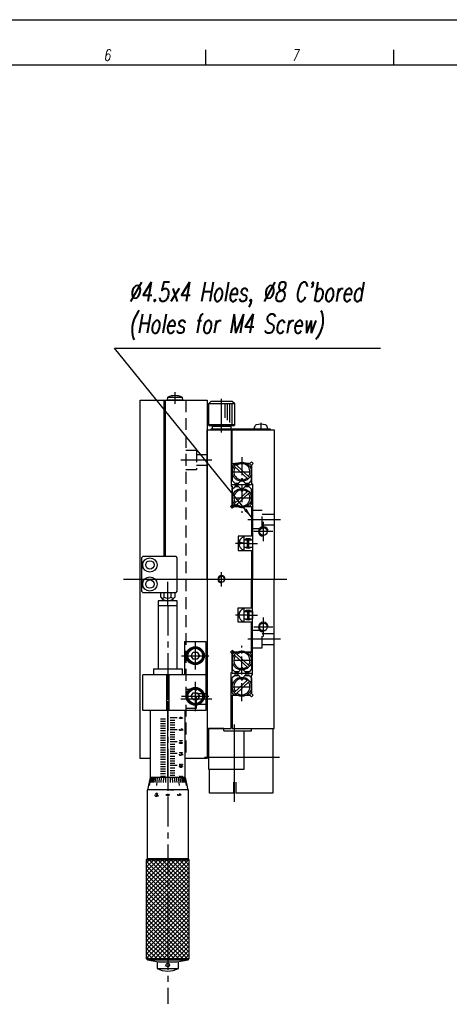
# Model space of a CAD drawing. Extents: x 0 to 2911, y 0 to 782.
# Tile 13 of 24: x 1323 to 1503, y 239 to 652. Entities that reach past the tile are written whole.
import ezdxf
from ezdxf.enums import TextEntityAlignment as Align

# ---------------------------------------------------------------- set-up
doc = ezdxf.new("R2010")
doc.units = 0
doc.header["$LTSCALE"] = 10
doc.header["$MEASUREMENT"] = 0
for name, pattern in [('CENTER', [2, 1.25, -0.25, 0.25, -0.25]), ('CENTER2', [1.125, 0.75, -0.125, 0.125, -0.125]), ('DASHDOT', [50.5, 30, -9, 2.5, -9]), ('HIDDENX2', [0.75, 0.5, -0.25])]:
    doc.linetypes.add(name, pattern=pattern)
doc.layers.get('0').update_dxf_attribs({"linetype": 'CONTINUOUS'})
for name, color, linetype in [('1', 1, 'CENTER'), ('3', 3, 'CONTINUOUS'), ('4', 4, 'CONTINUOUS'), ('PAPER', 2, 'CONTINUOUS'), ('W', 4, 'CONTINUOUS')]:
    doc.layers.add(name, color=color, linetype=linetype)
doc.styles.add('S', font='romans.shx', dxfattribs={"width": 0.7, "oblique": 10, "bigfont": 'bigfont.shx'})
doc.styles.get("Standard").update_dxf_attribs({"font": 'romans.shx', "width": 0.7, "oblique": 10, "bigfont": 'whgtxt.shx'})
doc.dimstyles.new('A4', dxfattribs={"dimscale": 0.045, "dimtxt": 50, "dimasz": 40, "dimexe": 10, "dimexo": 30, "dimgap": 10, "dimtad": 1, "dimdec": 4, "dimdsep": 46, "dimtxsty": 'Standard', "dimcen": 1.5, "dimclrt": 7, "dimadec": 0, "dimazin": 0, "dimtfac": 1, "dimtdec": 4, "dimtix": 1, "dimtmove": 0, "dimatfit": 3, "dimfxl": 0, "dimtolj": 1, "dimtzin": 0, "dimarcsym": 0})

# ---------------------------------------------------------------- blocks, each defined once
blk = doc.blocks.new('erdftrgf45r')
at = {"layer": 'W'}
blk.add_line((34921.74, 9666.28), (35198.74, 9666.28), dxfattribs=at)
blk = doc.blocks.new('A$C3B076D02')
blk.add_line((0.98, 1.05), (25.98, 1.05))
at = {"color": 1, "linetype": 'CENTER2'}
blk.add_line((21.98, 3.99), (21.98, 0.83), dxfattribs=at)
at = {"layer": '1', "color": 7, "linetype": 'Continuous'}
for p, q in [((1, 12.95), (0, 11.95)), ((10, 12.95), (1, 12.95)), ((11, 11.95), (10, 12.95)), ((11, 11.95), (0, 11.95)), ((0, 11.95), (0, 3.15)), ((11, 3.15), (11, 11.95)), ((11, 3.15), (0, 3.15)), ((0, 3.15), (0.2, 2.95)), ((0.2, 2.95), (10.8, 2.95)), ((25.98, 1.45), (0.98, 1.45)), ((0.98, 1.45), (0.98, 1.05)), ((1.5, 2.65), (1.5, 2.95)), ((1.7, 2.45), (1.5, 2.65)), ((1.5, 2.65), (9.5, 2.65)), ((9.5, 2.45), (1.5, 2.45)), ((1.5, 2.45), (1.5, 1.45)), ((1.5, 1.45), (9.5, 1.45)), ((9.3, 2.45), (1.7, 2.45)), ((9.5, 2.65), (9.3, 2.45)), ((9.5, 2.95), (9.5, 2.65)), ((9.5, 1.45), (9.5, 2.45)), ((10.8, 2.95), (11, 3.15)), ((19.23, 1.45), (19.3, 2.3)), ((24.73, 1.45), (19.23, 1.45)), ((24.65, 2.3), (24.73, 1.45)), ((25.98, 1.05), (25.98, 1.45))]:
    blk.add_line(p, q, dxfattribs=at)
for centre, radius, start, end in [((20.3, 2.21), 1, 106.257, 175), ((21.98, -3.55), 7, 73.743, 106.257), ((23.66, 2.21), 1, 5, 73.743)]:
    blk.add_arc(centre, radius, start, end, dxfattribs=at)
at = {"layer": '3', "color": 1, "linetype": 'DASHDOT'}
blk.add_line((5.5, 0), (5.5, 14.1), dxfattribs=at)
at = {"layer": '3'}
for p, q in [((7, 6.15), (7, 11.95)), ((8, 5.15), (8, 11.95)), ((9, 4.15), (9, 11.95)), ((10, 3.15), (10, 11.95))]:
    blk.add_line(p, q, dxfattribs=at)

msp = doc.modelspace()

# ---------------------------------------------------------------- linework, layer by layer
for p, q in [((1384.99837, 492.39213), (1385.1121, 493.69213)), ((1385.1121, 493.69213), (1391.18463, 493.69213)), ((1391.18463, 493.69213), (1391.29837, 492.39213)), ((1392.14837, 391.39213), (1401.14837, 391.39213)), ((1392.14837, 391.39213), (1392.14837, 377.39213)), ((1401.14837, 391.39213), (1401.14837, 362.39213)), ((1374.64837, 362.39213), (1374.64837, 377.39213)), ((1401.14837, 377.39213), (1374.64837, 377.39213)), ((1401.14837, 362.39213), (1374.64837, 362.39213)), ((1377.46002, 299.96356), (1376.14837, 298.6519)), ((1393.82449, 299.96356), (1376.14837, 282.28743)), ((1392.00622, 299.96356), (1376.14837, 284.10571)), ((1390.18795, 299.96356), (1376.14837, 285.92398)), ((1388.36967, 299.96356), (1376.14837, 287.74226)), ((1386.5514, 299.96356), (1376.14837, 289.56053)), ((1384.73312, 299.96356), (1376.14837, 291.37881)), ((1382.91485, 299.96356), (1376.14837, 293.19708)), ((1381.09657, 299.96356), (1376.14837, 295.01536)), ((1379.2783, 299.96356), (1376.14837, 296.83363)), ((1394.14837, 281.33953), (1376.14837, 299.33953)), ((1394.14837, 298.46916), (1376.14837, 280.46916)), ((1394.14837, 279.52125), (1376.14837, 297.52125)), ((1394.14837, 283.1578), (1377.34261, 299.96356)), ((1394.14837, 284.97608), (1379.16088, 299.96356)), ((1394.14837, 286.79435), (1380.97916, 299.96356)), ((1394.14837, 288.61262), (1382.79743, 299.96356)), ((1394.14837, 290.4309), (1384.6157, 299.96356)), ((1394.14837, 292.24917), (1386.43398, 299.96356)), ((1394.14837, 294.06745), (1388.25225, 299.96356)), ((1394.14837, 295.88572), (1390.07053, 299.96356)), ((1394.14837, 297.704), (1391.8888, 299.96356)), ((1394.14837, 299.52227), (1393.70708, 299.96356)), ((1394.14837, 296.65088), (1376.14837, 278.65088)), ((1394.14837, 277.70298), (1376.14837, 295.70298)), ((1394.14837, 294.83261), (1376.14837, 276.83261)), ((1394.14837, 275.8847), (1376.14837, 293.8847)), ((1394.14837, 293.01433), (1376.14837, 275.01433)), ((1394.14837, 274.06643), (1376.14837, 292.06643)), ((1394.14837, 291.19606), (1376.14837, 273.19606)), ((1394.14837, 272.24815), (1376.14837, 290.24815)), ((1394.14837, 289.37779), (1376.14837, 271.37779)), ((1394.14837, 270.42988), (1376.14837, 288.42988)), ((1394.14837, 287.55951), (1376.14837, 269.55951)), ((1394.14837, 268.6116), (1376.14837, 286.6116)), ((1394.14837, 285.74124), (1376.14837, 267.74124)), ((1394.14837, 266.79333), (1376.14837, 284.79333)), ((1394.14837, 283.92296), (1376.14837, 265.92296)), ((1394.14837, 264.97506), (1376.14837, 282.97506)), ((1394.14837, 282.10469), (1376.14837, 264.10469)), ((1394.14837, 263.15678), (1376.14837, 281.15678)), ((1394.14837, 280.28641), (1376.14837, 262.28641)), ((1394.14837, 261.33851), (1376.14837, 279.33851)), ((1394.14837, 278.46814), (1376.14837, 260.46814)), ((1394.14837, 259.52023), (1376.14837, 277.52023)), ((1394.14837, 276.64986), (1376.14837, 258.64986)), ((1393.27962, 258.5707), (1376.14837, 275.70196)), ((1391.46134, 258.5707), (1376.14837, 273.88368)), ((1389.64307, 258.5707), (1376.14837, 272.06541)), ((1394.14837, 274.83159), (1377.88748, 258.5707)), ((1394.14837, 273.01331), (1379.70576, 258.5707)), ((1387.8248, 258.5707), (1376.14837, 270.24713)), ((1386.00652, 258.5707), (1376.14837, 268.42886)), ((1394.14837, 271.19504), (1381.52403, 258.5707)), ((1394.14837, 269.37677), (1383.3423, 258.5707)), ((1384.18825, 258.5707), (1376.14837, 266.61058)), ((1382.36997, 258.5707), (1376.14837, 264.79231)), ((1394.14837, 267.55849), (1385.16058, 258.5707)), ((1380.5517, 258.5707), (1376.14837, 262.97403)), ((1378.73342, 258.5707), (1376.14837, 261.15576)), ((1376.91515, 258.5707), (1376.14837, 259.33748))]:
    msp.add_line(p, q)
at = {"color": 2, "linetype": 'HIDDENX2'}
for p, q in [((1392.64837, 492.39213), (1392.64837, 342.39213)), ((1392.64837, 471.39213), (1397.14837, 471.39213)), ((1397.14837, 471.39213), (1397.14837, 463.39213)), ((1397.14837, 469.64213), (1401.64837, 469.64213)), ((1392.64837, 463.39213), (1397.14837, 463.39213)), ((1397.14837, 465.14213), (1401.64837, 465.14213)), ((1424.67084, 388.64213), (1424.67084, 396.14213)), ((1392.64837, 371.39213), (1397.14837, 371.39213)), ((1397.14837, 363.39213), (1397.14837, 371.39213)), ((1397.14837, 369.64213), (1401.64837, 369.64213)), ((1392.64837, 363.39213), (1397.14837, 363.39213)), ((1397.14837, 365.14213), (1401.64837, 365.14213))]:
    msp.add_line(p, q, dxfattribs=at)
at = {"color": 7}
for p, q in [((1412.17084, 464.89213), (1413.17084, 465.89213)), ((1413.17084, 465.89213), (1414.23435, 465.89213)), ((1420.17084, 464.89213), (1419.17084, 465.89213)), ((1412.17084, 464.89213), (1412.17084, 458.69213)), ((1412.89492, 464.74125), (1418.74469, 459.33022)), ((1413.57397, 465.47535), (1419.42373, 460.06432)), ((1413.17084, 457.69213), (1412.17084, 458.69213)), ((1413.17084, 457.69213), (1414.84952, 457.69213)), ((1414.04952, 456.89213), (1416.17084, 459.01345)), ((1415.67084, 459.01345), (1415.67084, 458.51345)), ((1416.17084, 459.01345), (1418.29216, 456.89213)), ((1416.67084, 459.01345), (1416.67084, 458.51345)), ((1417.49216, 457.69213), (1419.17084, 457.69213)), ((1419.17084, 457.69213), (1420.17084, 458.69213)), ((1420.17084, 456.89213), (1412.17084, 456.89213)), ((1412.17084, 455.09213), (1413.17084, 456.09213)), ((1412.17084, 447.89213), (1412.17084, 455.09213)), ((1412.89492, 449.04301), (1418.74469, 454.45405)), ((1413.17084, 457.14213), (1413.17084, 456.64213)), ((1414.29952, 457.14213), (1413.17084, 457.14213)), ((1414.29952, 456.64213), (1413.17084, 456.64213)), ((1414.84952, 456.09213), (1413.17084, 456.09213)), ((1413.57397, 448.30891), (1419.42373, 453.71995)), ((1414.04952, 456.89213), (1416.17084, 454.77081)), ((1415.67084, 454.77081), (1415.67084, 455.27081)), ((1416.17084, 454.77081), (1418.29216, 456.89213)), ((1416.67084, 454.77081), (1416.67084, 455.27081)), ((1419.17084, 456.09213), (1417.49216, 456.09213)), ((1419.17084, 457.14213), (1418.04216, 457.14213)), ((1419.17084, 456.64213), (1418.04216, 456.64213)), ((1419.17084, 457.14213), (1419.17084, 456.64213)), ((1420.17084, 455.09213), (1419.17084, 456.09213)), ((1420.17084, 448.89213), (1420.17084, 455.09213)), ((1413.17084, 447.89213), (1412.17084, 448.89213)), ((1420.17084, 448.89213), (1419.17084, 447.89213)), ((1412.17084, 386.89213), (1412.17084, 379.69213)), ((1413.17084, 386.89213), (1412.17084, 385.89213)), ((1412.89492, 385.74125), (1418.74469, 380.33022)), ((1413.57397, 386.47535), (1419.42373, 381.06432)), ((1420.17084, 385.89213), (1419.17084, 386.89213)), ((1420.17084, 385.89213), (1420.17084, 379.69213)), ((1412.17084, 379.69213), (1413.17084, 378.69213)), ((1414.04952, 377.89213), (1416.17084, 380.01345)), ((1415.67084, 380.01345), (1415.67084, 379.51345)), ((1416.17084, 380.01345), (1418.29216, 377.89213)), ((1416.67084, 380.01345), (1416.67084, 379.51345)), ((1420.17084, 379.69213), (1419.17084, 378.69213)), ((1420.17084, 377.89213), (1412.17084, 377.89213)), ((1413.17084, 377.09213), (1412.17084, 376.09213)), ((1412.17084, 369.89213), (1412.17084, 376.09213)), ((1412.89492, 370.04301), (1418.74469, 375.45405)), ((1414.84952, 378.69213), (1413.17084, 378.69213)), ((1413.17084, 377.64213), (1413.17084, 378.14213)), ((1414.29952, 378.14213), (1413.17084, 378.14213)), ((1414.29952, 377.64213), (1413.17084, 377.64213)), ((1413.17084, 377.09213), (1414.84952, 377.09213)), ((1414.04952, 377.89213), (1416.17084, 375.77081)), ((1415.67084, 375.77081), (1415.67084, 376.27081)), ((1416.17084, 375.77081), (1418.29216, 377.89213)), ((1416.67084, 375.77081), (1416.67084, 376.27081)), ((1419.17084, 378.69213), (1417.49216, 378.69213)), ((1417.49216, 377.09213), (1419.17084, 377.09213)), ((1419.17084, 378.14213), (1418.04216, 378.14213)), ((1419.17084, 377.64213), (1418.04216, 377.64213)), ((1419.17084, 377.64213), (1419.17084, 378.14213)), ((1419.17084, 377.09213), (1420.17084, 376.09213)), ((1413.57397, 369.30891), (1419.42373, 374.71995)), ((1412.17084, 369.89213), (1413.17084, 368.89213)), ((1413.17084, 368.89213), (1414.23435, 368.89213)), ((1420.17084, 369.89213), (1419.17084, 368.89213))]:
    msp.add_line(p, q, dxfattribs=at)
at = {"color": 1, "linetype": 'CENTER2'}
for p, q in [((1416.17084, 468.45061), (1416.17084, 445.23992)), ((1412.17084, 462.39213), (1420.17084, 462.39213)), ((1420.17084, 451.39213), (1412.17084, 451.39213)), ((1416.17084, 366.33365), (1416.17084, 389.54435)), ((1420.17084, 383.39213), (1412.17084, 383.39213)), ((1412.17084, 372.39213), (1420.17084, 372.39213))]:
    msp.add_line(p, q, dxfattribs=at)
at = {"color": 0}
for p, q in [((1414.23435, 447.89213), (1412.17084, 447.89213)), ((1419.17084, 447.89213), (1418.10733, 447.89213)), ((1418.54837, 430.40782), (1418.54837, 434.37645)), ((1419.04837, 430.40782), (1419.04837, 434.37645)), ((1418.54837, 404.37645), (1418.54837, 400.40782)), ((1419.04837, 404.37645), (1419.04837, 400.40782)), ((1414.23435, 386.89213), (1412.17084, 386.89213)), ((1419.17084, 386.89213), (1418.10733, 386.89213)), ((1417.14837, 337.89213), (1417.14837, 353.89213))]:
    msp.add_line(p, q, dxfattribs=at)
msp.add_lwpolyline([(909.8165, 651.66787), (1819.633, 651.66787), (1819.633, 0), (909.8165, 0)], close=True)
at = {"color": 7}
for centre in [(1416.17084, 462.39213), (1416.17084, 451.39213), (1416.17084, 383.39213), (1416.17084, 372.39213)]:
    msp.add_circle(centre, 4, dxfattribs=at)
msp.add_arc((1388.14837, 486.30971), 7.98242, 67.64346, 112.35654)
for centre, radius, start, end in [((1416.17084, 462.39213), 3.39196, 145.7078743, 308.7544749), ((1416.17084, 462.39213), 3.39196, 325.7078743, 128.7544749), ((1416.17084, 459.01345), 0.5, 0, 180), ((1416.17084, 451.39213), 3.39196, 51.2455251, 214.2921257), ((1416.17084, 454.77081), 0.5, 180, 0), ((1416.17084, 451.39213), 3.39196, 231.2455251, 34.2921257), ((1416.17084, 383.39213), 3.39196, 145.7078743, 308.7544749), ((1416.17084, 383.39213), 3.39196, 325.7078743, 128.7544749), ((1416.17084, 380.01345), 0.5, 0, 180), ((1416.17084, 372.39213), 3.39196, 51.2455251, 214.2921257), ((1416.17084, 375.77081), 0.5, 180, 0), ((1416.17084, 372.39213), 3.39196, 231.2455251, 34.2921257)]:
    msp.add_arc(centre, radius, start, end, dxfattribs=at)
at = {"color": 0}
for centre, radius, start, end in [((1418.79837, 432.39213), 2, 48.5903779, 131.4096221), ((1418.79837, 432.39213), 1.75, 98.2132107, 121.0027191), ((1418.79837, 432.39213), 1.75, 58.9972809, 81.7867893), ((1418.79837, 432.39213), 2, 228.5903779, 311.4096221), ((1418.79837, 432.39213), 1.75, 238.9972809, 261.7867893), ((1418.79837, 432.39213), 1.75, 278.2132107, 301.0027191), ((1418.79837, 402.39213), 2, 48.5903779, 131.4096221), ((1418.79837, 402.39213), 1.75, 98.2132107, 121.0027191), ((1418.79837, 402.39213), 1.75, 58.9972809, 81.7867893), ((1418.79837, 402.39213), 2, 228.5903779, 311.4096221), ((1418.79837, 402.39213), 1.75, 238.9972809, 261.7867893), ((1418.79837, 402.39213), 1.75, 278.2132107, 301.0027191)]:
    msp.add_arc(centre, radius, start, end, dxfattribs=at)
at = {"color": 4}
msp.add_solid([(1414.65923, 433.28343), (1418.61524, 432.39213), (1414.584, 431.95222)], dxfattribs=at)
at = {"layer": '1', "color": 7, "linetype": 'Continuous'}
for p, q in [((1373.64837, 419.39213), (1373.64837, 492.39213)), ((1373.64837, 492.39213), (1384.14837, 492.39213)), ((1383.64837, 426.89213), (1383.64837, 492.39213)), ((1384.14837, 426.89213), (1384.14837, 492.39213)), ((1384.14837, 492.39213), (1401.64837, 492.39213)), ((1391.29837, 492.39213), (1384.99837, 492.39213)), ((1401.64837, 492.39213), (1401.64837, 385.39213)), ((1401.64837, 417.39213), (1401.64837, 479.89213)), ((1401.64837, 479.89213), (1411.64837, 479.89213)), ((1428.14837, 480.19213), (1403.14837, 480.19213)), ((1403.14837, 479.89213), (1428.14837, 479.89213)), ((1411.64837, 479.89213), (1411.64837, 456.39213)), ((1412.14837, 465.89213), (1412.14837, 479.89213)), ((1412.14837, 479.89213), (1429.64837, 479.89213)), ((1429.64837, 479.89213), (1429.64837, 417.39213)), ((1412.17084, 465.89213), (1419.46374, 465.89213)), ((1414.23435, 465.89213), (1413.17084, 465.89213)), ((1419.17084, 465.89213), (1418.10733, 465.89213)), ((1419.46374, 465.89213), (1420.17084, 466.59924)), ((1420.17084, 466.59924), (1420.87795, 465.89213)), ((1420.87795, 465.89213), (1420.17084, 465.18503)), ((1420.17084, 465.18503), (1420.17084, 457.39213)), ((1420.17084, 458.69213), (1420.17084, 464.89213)), ((1420.17084, 458.69213), (1420.17084, 464.89213)), ((1411.67084, 456.39213), (1412.17084, 456.39213)), ((1412.17084, 456.39213), (1412.17084, 448.59924)), ((1412.17084, 447.89213), (1412.17084, 455.79213)), ((1420.17084, 457.39213), (1420.67084, 457.39213)), ((1420.64837, 457.39213), (1420.64837, 417.39213)), ((1411.46374, 447.89213), (1412.17084, 448.59924)), ((1412.17084, 447.18503), (1411.46374, 447.89213)), ((1412.87795, 447.89213), (1412.17084, 447.18503)), ((1419.77084, 447.89213), (1412.17084, 447.89213)), ((1412.87795, 447.89213), (1420.17084, 447.89213)), ((1420.14837, 447.89213), (1420.14837, 435.39213)), ((1420.14837, 435.39213), (1414.64837, 435.39213)), ((1414.64837, 435.39213), (1414.64837, 429.39213)), ((1416.94837, 435.14213), (1416.94837, 429.64213)), ((1416.94837, 433.89213), (1420.64837, 433.89213)), ((1420.64837, 433.89213), (1420.64837, 430.89213)), ((1414.64837, 429.39213), (1420.14837, 429.39213)), ((1416.94837, 430.89213), (1420.64837, 430.89213)), ((1420.14837, 429.39213), (1420.14837, 417.39213)), ((1374.64837, 426.89213), (1374.14837, 426.39213)), ((1374.14837, 426.39213), (1374.14837, 412.39213)), ((1388.64837, 426.89213), (1374.64837, 426.89213)), ((1389.14837, 426.39213), (1388.64837, 426.89213)), ((1389.14837, 412.39213), (1389.14837, 426.39213)), ((1373.64837, 342.39213), (1373.64837, 419.39213)), ((1401.64837, 417.39213), (1401.64837, 354.89213)), ((1420.14837, 405.39213), (1420.14837, 417.39213)), ((1420.64837, 377.39213), (1420.64837, 417.39213)), ((1429.64837, 354.89213), (1429.64837, 417.39213)), ((1374.14837, 412.39213), (1374.64837, 411.89213)), ((1388.64837, 411.89213), (1389.14837, 412.39213)), ((1374.64837, 411.89213), (1388.64837, 411.89213)), ((1381.14837, 408.39213), (1381.14837, 379.86088)), ((1389.14837, 408.39213), (1381.14837, 408.39213)), ((1382.26162, 409.91308), (1382.26162, 411.89213)), ((1383.64837, 408.39213), (1383.64837, 408.72985)), ((1384.14837, 408.39213), (1384.14837, 408.53803)), ((1388.03512, 411.89213), (1388.03512, 411.39641)), ((1388.03512, 411.39641), (1388.03512, 409.91308)), ((1389.14837, 379.86088), (1389.14837, 408.39213)), ((1381.14837, 406.39213), (1389.14837, 406.39213)), ((1414.64837, 399.39213), (1414.64837, 405.39213)), ((1414.64837, 405.39213), (1420.14837, 405.39213)), ((1416.94837, 405.14213), (1416.94837, 399.64213)), ((1416.94837, 403.89213), (1420.64837, 403.89213)), ((1416.94837, 400.89213), (1420.64837, 400.89213)), ((1420.64837, 403.89213), (1420.64837, 400.89213)), ((1420.14837, 399.39213), (1414.64837, 399.39213)), ((1420.14837, 386.89213), (1420.14837, 399.39213)), ((1412.17084, 387.59924), (1411.46374, 386.89213)), ((1412.87795, 386.89213), (1412.17084, 387.59924)), ((1394.91632, 385.39213), (1395.78234, 386.89213)), ((1395.78234, 383.89213), (1394.91632, 385.39213)), ((1395.78234, 386.89213), (1397.51439, 386.89213)), ((1397.51439, 383.89213), (1395.78234, 383.89213)), ((1397.51439, 386.89213), (1398.38042, 385.39213)), ((1398.38042, 385.39213), (1397.51439, 383.89213)), ((1401.64837, 385.39213), (1401.64837, 368.39213)), ((1401.64837, 385.39213), (1401.64837, 368.39213)), ((1411.46374, 386.89213), (1412.17084, 386.18503)), ((1419.77084, 386.89213), (1412.17084, 386.89213)), ((1412.17084, 386.89213), (1412.17084, 378.99213)), ((1412.17084, 378.39213), (1412.17084, 386.18503)), ((1412.87795, 386.89213), (1420.17084, 386.89213)), ((1379.14837, 379.86088), (1379.14837, 377.39213)), ((1379.14837, 379.86088), (1391.14837, 379.86088)), ((1391.14837, 379.86088), (1391.14837, 377.39213)), ((1384.64837, 377.39213), (1384.64837, 362.39213)), ((1384.64837, 377.39213), (1384.64837, 362.39213)), ((1385.64837, 377.39213), (1385.64837, 362.39213)), ((1385.64837, 377.39213), (1385.64837, 362.39213)), ((1411.64837, 354.89213), (1411.64837, 378.39213)), ((1411.67084, 378.39213), (1412.17084, 378.39213)), ((1420.17084, 369.59924), (1420.17084, 377.39213)), ((1420.17084, 377.39213), (1420.67084, 377.39213)), ((1420.17084, 376.09213), (1420.17084, 369.89213)), ((1420.17084, 376.09213), (1420.17084, 369.89213)), ((1394.91632, 368.39213), (1395.78234, 369.89213)), ((1395.78234, 366.89213), (1394.91632, 368.39213)), ((1395.78234, 369.89213), (1397.51439, 369.89213)), ((1397.51439, 366.89213), (1395.78234, 366.89213)), ((1397.51439, 369.89213), (1398.38042, 368.39213)), ((1398.38042, 368.39213), (1397.51439, 366.89213)), ((1401.64837, 368.39213), (1401.64837, 342.39213)), ((1412.14837, 368.89213), (1412.14837, 354.89213)), ((1412.17084, 368.89213), (1419.46374, 368.89213)), ((1414.23435, 368.89213), (1413.17084, 368.89213)), ((1419.17084, 368.89213), (1418.10733, 368.89213)), ((1419.46374, 368.89213), (1420.17084, 368.18503)), ((1420.87795, 368.89213), (1420.17084, 369.59924)), ((1420.17084, 368.18503), (1420.87795, 368.89213)), ((1393.64837, 362.39213), (1376.64837, 362.39213)), ((1377.79837, 362.39213), (1377.79837, 334.39213)), ((1392.49837, 362.39213), (1377.79837, 362.39213)), ((1384.14837, 358.89213), (1382.14837, 358.89213)), ((1385.14837, 334.39213), (1385.14837, 362.39213)), ((1389.14837, 359.39213), (1386.14837, 359.39213)), ((1390.01087, 359.39213), (1390.06399, 359.44526)), ((1390.01087, 359.28588), (1390.01087, 359.39213)), ((1390.06399, 359.23276), (1390.01087, 359.28588)), ((1390.06399, 359.44526), (1390.27649, 359.55151)), ((1390.27649, 359.12651), (1390.06399, 359.23276)), ((1390.27649, 359.55151), (1390.48899, 359.60463)), ((1390.48899, 359.07338), (1390.27649, 359.12651)), ((1390.48899, 359.60463), (1390.80774, 359.60463)), ((1390.80774, 359.07338), (1390.48899, 359.07338)), ((1390.80774, 359.60463), (1391.02024, 359.55151)), ((1391.02024, 359.12651), (1390.80774, 359.07338)), ((1391.02024, 359.55151), (1391.23274, 359.44526)), ((1391.23274, 359.23276), (1391.02024, 359.12651)), ((1391.23274, 359.44526), (1391.28587, 359.39213)), ((1391.28587, 359.28588), (1391.23274, 359.23276)), ((1391.28587, 359.39213), (1391.28587, 359.28588)), ((1392.49837, 334.39213), (1392.49837, 362.39213)), ((1384.14837, 357.89213), (1382.14837, 357.89213)), ((1384.14837, 356.89213), (1382.14837, 356.89213)), ((1384.14837, 355.89213), (1382.14837, 355.89213)), ((1384.14837, 354.89213), (1382.14837, 354.89213)), ((1386.14837, 358.39213), (1388.14837, 358.39213)), ((1386.14837, 357.39213), (1388.14837, 357.39213)), ((1386.14837, 356.39213), (1388.14837, 356.39213)), ((1386.14837, 355.39213), (1388.14837, 355.39213)), ((1390.01087, 354.33901), (1390.01087, 354.60463)), ((1391.28587, 354.60463), (1390.64837, 354.60463)), ((1390.64837, 354.60463), (1390.75462, 354.49838)), ((1391.28587, 354.60463), (1391.28587, 354.12651)), ((1401.64837, 354.89213), (1411.64837, 354.89213)), ((1408.64837, 354.89213), (1402.14837, 354.89213)), ((1402.14837, 354.89213), (1402.14837, 337.89213)), ((1408.64837, 353.89213), (1408.64837, 354.89213)), ((1412.14837, 354.89213), (1429.64837, 354.89213)), ((1420.14837, 353.89213), (1420.14837, 354.89213)), ((1420.14837, 354.89213), (1429.14837, 354.89213)), ((1429.14837, 354.89213), (1429.14837, 327.89213)), ((1384.14837, 353.89213), (1382.14837, 353.89213)), ((1384.14837, 352.89213), (1382.14837, 352.89213)), ((1384.14837, 351.89213), (1382.14837, 351.89213)), ((1384.14837, 350.89213), (1382.14837, 350.89213)), ((1389.14837, 354.39213), (1386.14837, 354.39213)), ((1386.14837, 353.39213), (1388.14837, 353.39213)), ((1386.14837, 352.39213), (1388.14837, 352.39213)), ((1386.14837, 351.39213), (1388.14837, 351.39213)), ((1386.14837, 350.39213), (1388.14837, 350.39213)), ((1390.11712, 354.17963), (1390.01087, 354.33901)), ((1390.27649, 354.07338), (1390.11712, 354.17963)), ((1390.59524, 354.07338), (1390.27649, 354.07338)), ((1390.75462, 354.12651), (1390.59524, 354.07338)), ((1390.75462, 354.49838), (1390.80774, 354.39213)), ((1390.80774, 354.23276), (1390.75462, 354.12651)), ((1390.80774, 354.39213), (1390.80774, 354.23276)), ((1408.64837, 353.89213), (1420.14837, 353.89213)), ((1384.14837, 349.89213), (1382.14837, 349.89213)), ((1384.14837, 348.89213), (1382.14837, 348.89213)), ((1384.14837, 347.89213), (1382.14837, 347.89213)), ((1384.14837, 346.89213), (1382.14837, 346.89213)), ((1389.14837, 349.39213), (1386.14837, 349.39213)), ((1386.14837, 348.39213), (1388.14837, 348.39213)), ((1386.14837, 347.39213), (1388.14837, 347.39213)), ((1386.14837, 346.39213), (1388.14837, 346.39213)), ((1390.01087, 349.87026), (1390.01087, 349.65776)), ((1391.28587, 349.76401), (1390.01087, 349.76401)), ((1390.01087, 348.96713), (1390.06399, 349.02026)), ((1390.01087, 348.86088), (1390.01087, 348.96713)), ((1390.06399, 348.80776), (1390.01087, 348.86088)), ((1390.06399, 349.02026), (1390.27649, 349.12651)), ((1390.27649, 348.70151), (1390.06399, 348.80776)), ((1390.27649, 349.12651), (1390.48899, 349.17963)), ((1390.48899, 348.64838), (1390.27649, 348.70151)), ((1390.48899, 349.17963), (1390.80774, 349.17963)), ((1390.80774, 348.64838), (1390.48899, 348.64838)), ((1390.80774, 349.17963), (1391.02024, 349.12651)), ((1391.02024, 348.70151), (1390.80774, 348.64838)), ((1391.02024, 349.12651), (1391.23274, 349.02026)), ((1391.23274, 348.80776), (1391.02024, 348.70151)), ((1391.17962, 349.92338), (1391.28587, 349.76401)), ((1391.23274, 349.02026), (1391.28587, 348.96713)), ((1391.28587, 348.86088), (1391.23274, 348.80776)), ((1391.28587, 348.96713), (1391.28587, 348.86088)), ((1377.79837, 342.39213), (1373.64837, 342.39213)), ((1384.14837, 345.89213), (1382.14837, 345.89213)), ((1384.14837, 344.89213), (1382.14837, 344.89213)), ((1384.14837, 343.89213), (1382.14837, 343.89213)), ((1384.14837, 342.89213), (1382.14837, 342.89213)), ((1386.14837, 345.39213), (1388.14837, 345.39213)), ((1389.14837, 344.39213), (1386.14837, 344.39213)), ((1386.14837, 343.39213), (1388.14837, 343.39213)), ((1386.14837, 342.39213), (1388.14837, 342.39213)), ((1390.01087, 344.87026), (1390.01087, 344.65776)), ((1391.28587, 344.76401), (1390.01087, 344.76401)), ((1390.01087, 343.91401), (1390.01087, 344.17963)), ((1390.11712, 343.75463), (1390.01087, 343.91401)), ((1390.27649, 343.64838), (1390.11712, 343.75463)), ((1390.59524, 343.64838), (1390.27649, 343.64838)), ((1390.75462, 343.70151), (1390.59524, 343.64838)), ((1391.28587, 344.17963), (1390.64837, 344.17963)), ((1390.64837, 344.17963), (1390.75462, 344.07338)), ((1390.75462, 344.07338), (1390.80774, 343.96713)), ((1390.80774, 343.80776), (1390.75462, 343.70151)), ((1390.80774, 343.96713), (1390.80774, 343.80776)), ((1391.17962, 344.92338), (1391.28587, 344.76401)), ((1391.28587, 344.17963), (1391.28587, 343.70151)), ((1401.64837, 342.39213), (1392.49837, 342.39213)), ((1384.14837, 341.89213), (1382.14837, 341.89213)), ((1384.14837, 340.89213), (1382.14837, 340.89213)), ((1384.14837, 339.89213), (1382.14837, 339.89213)), ((1384.14837, 338.89213), (1382.14837, 338.89213)), ((1386.14837, 341.39213), (1388.14837, 341.39213)), ((1386.14837, 340.39213), (1388.14837, 340.39213)), ((1389.14837, 339.39213), (1386.14837, 339.39213)), ((1386.14837, 338.39213), (1388.14837, 338.39213)), ((1390.75462, 339.55151), (1390.01087, 340.02963)), ((1390.01087, 340.02963), (1390.01087, 339.49838)), ((1390.01087, 339.49838), (1390.17024, 339.49838)), ((1390.01087, 338.96713), (1390.06399, 339.02026)), ((1390.01087, 338.86088), (1390.01087, 338.96713)), ((1390.06399, 338.80776), (1390.01087, 338.86088)), ((1390.06399, 339.02026), (1390.27649, 339.12651)), ((1390.27649, 338.70151), (1390.06399, 338.80776)), ((1390.27649, 339.12651), (1390.48899, 339.17963)), ((1390.48899, 338.64838), (1390.27649, 338.70151)), ((1390.48899, 339.17963), (1390.80774, 339.17963)), ((1390.80774, 338.64838), (1390.48899, 338.64838)), ((1390.91399, 339.49838), (1390.75462, 339.55151)), ((1390.80774, 339.17963), (1391.02024, 339.12651)), ((1391.02024, 338.70151), (1390.80774, 338.64838)), ((1390.91399, 340.02963), (1391.17962, 339.97651)), ((1391.07337, 339.49838), (1390.91399, 339.49838)), ((1391.02024, 339.12651), (1391.23274, 339.02026)), ((1391.23274, 338.80776), (1391.02024, 338.70151)), ((1391.23274, 339.55151), (1391.07337, 339.49838)), ((1391.17962, 339.97651), (1391.28587, 339.81713)), ((1391.28587, 339.65776), (1391.23274, 339.55151)), ((1391.23274, 339.02026), (1391.28587, 338.96713)), ((1391.28587, 338.86088), (1391.23274, 338.80776)), ((1391.28587, 339.81713), (1391.28587, 339.65776)), ((1391.28587, 338.96713), (1391.28587, 338.86088)), ((1377.71087, 334.39213), (1376.64837, 329.29213)), ((1378.07488, 334.39213), (1377.40122, 330.99213)), ((1392.58587, 334.39213), (1377.71087, 334.39213)), ((1392.37337, 334.39213), (1377.92337, 334.39213)), ((1378.41871, 334.39213), (1378.01814, 332.26713)), ((1378.86868, 334.39213), (1378.49489, 332.26713)), ((1379.41767, 334.39213), (1379.07656, 332.26713)), ((1380.05705, 334.39213), (1379.75399, 332.26713)), ((1380.77671, 334.39213), (1380.36037, 330.99213)), ((1381.56532, 334.39213), (1381.35205, 332.26713)), ((1384.14837, 337.89213), (1382.14837, 337.89213)), ((1384.14837, 336.89213), (1382.14837, 336.89213)), ((1384.14837, 335.89213), (1382.14837, 335.89213)), ((1384.14837, 334.89213), (1382.14837, 334.89213)), ((1382.41044, 334.39213), (1382.24747, 332.26713)), ((1383.29873, 334.39213), (1383.18864, 332.26713)), ((1384.2162, 334.39213), (1384.16071, 332.26713)), ((1385.14837, 334.39213), (1385.14837, 330.99213)), ((1388.54837, 334.39213), (1385.99837, 334.39213)), ((1386.08053, 334.39213), (1386.13602, 332.26713)), ((1386.14837, 337.39213), (1388.14837, 337.39213)), ((1386.14837, 336.39213), (1388.14837, 336.39213)), ((1386.14837, 335.39213), (1388.14837, 335.39213)), ((1386.998, 334.39213), (1387.10809, 332.26713)), ((1387.88629, 334.39213), (1388.04926, 332.26713)), ((1388.73141, 334.39213), (1388.94469, 332.26713)), ((1389.28149, 334.48245), (1389.41696, 334.48245)), ((1389.52002, 334.39213), (1389.93637, 330.99213)), ((1390.75462, 334.55151), (1390.01087, 335.02963)), ((1390.01087, 335.02963), (1390.01087, 334.49838)), ((1390.18462, 334.48245), (1390.04915, 334.48245)), ((1390.23969, 334.39213), (1390.54274, 332.26713)), ((1390.91399, 334.49838), (1390.75462, 334.55151)), ((1390.87906, 334.39213), (1391.22017, 332.26713)), ((1390.91399, 335.02963), (1391.17962, 334.97651)), ((1391.23274, 334.55151), (1391.07337, 334.49838)), ((1391.17962, 334.97651), (1391.28587, 334.81713)), ((1391.28587, 334.65776), (1391.23274, 334.55151)), ((1391.28587, 334.81713), (1391.28587, 334.65776)), ((1391.42806, 334.39213), (1391.80185, 332.26713)), ((1391.87802, 334.39213), (1392.27859, 332.26713)), ((1392.22185, 334.39213), (1392.89551, 330.99213)), ((1393.64837, 329.29213), (1392.58587, 334.39213)), ((1402.14837, 337.89213), (1417.14837, 337.89213)), ((1402.64837, 327.89213), (1402.64837, 337.89213)), ((1412.64837, 332.40404), (1412.64837, 327.89213)), ((1413.64837, 332.40404), (1413.64837, 327.89213)), ((1393.64837, 329.29213), (1376.64837, 329.29213)), ((1376.64837, 300.39213), (1376.64837, 329.29213)), ((1379.901, 327.48588), (1379.901, 327.27338)), ((1380.99787, 327.37963), (1379.901, 327.37963)), ((1379.901, 326.68901), (1379.901, 326.95463)), ((1380.00725, 326.52963), (1379.901, 326.68901)), ((1380.16662, 326.42338), (1380.00725, 326.52963)), ((1380.30724, 326.42338), (1380.16662, 326.42338)), ((1380.99787, 327.37963), (1380.21975, 327.85776)), ((1380.21975, 327.85776), (1380.21975, 327.22026)), ((1380.46662, 326.47651), (1380.30724, 326.42338)), ((1380.99787, 326.95463), (1380.36037, 326.95463)), ((1380.36037, 326.95463), (1380.46662, 326.84838)), ((1380.46662, 326.84838), (1380.51974, 326.74213)), ((1380.51974, 326.58276), (1380.46662, 326.47651)), ((1380.51974, 326.74213), (1380.51974, 326.58276)), ((1380.99787, 326.95463), (1380.99787, 326.47651)), ((1384.51087, 327.16713), (1384.56399, 327.22026)), ((1384.51087, 327.06088), (1384.51087, 327.16713)), ((1384.56399, 327.00776), (1384.51087, 327.06088)), ((1384.56399, 327.22026), (1384.77649, 327.32651)), ((1384.77649, 326.90151), (1384.56399, 327.00776)), ((1384.77649, 327.32651), (1384.98899, 327.37963)), ((1384.98899, 326.84838), (1384.77649, 326.90151)), ((1384.98899, 327.37963), (1385.30774, 327.37963)), ((1385.30774, 326.84838), (1384.98899, 326.84838)), ((1385.30774, 327.37963), (1385.52024, 327.32651)), ((1385.52024, 326.90151), (1385.30774, 326.84838)), ((1385.52024, 327.32651), (1385.73274, 327.22026)), ((1385.73274, 327.00776), (1385.52024, 326.90151)), ((1385.73274, 327.22026), (1385.78587, 327.16713)), ((1385.78587, 327.06088), (1385.73274, 327.00776)), ((1385.78587, 327.16713), (1385.78587, 327.06088)), ((1385.99837, 329.29213), (1387.69837, 329.29213)), ((1389.29887, 327.11401), (1389.29887, 327.37963)), ((1389.40512, 326.95463), (1389.29887, 327.11401)), ((1389.56449, 326.84838), (1389.40512, 326.95463)), ((1389.88324, 326.84838), (1389.56449, 326.84838)), ((1390.04262, 326.90151), (1389.88324, 326.84838)), ((1390.49137, 327.37963), (1389.93637, 327.37963)), ((1389.93637, 327.37963), (1390.04262, 327.27338)), ((1390.04262, 327.27338), (1390.09574, 327.16713)), ((1390.09574, 327.00776), (1390.04262, 326.90151)), ((1390.09574, 327.16713), (1390.09574, 327.00776)), ((1390.49137, 327.37963), (1390.49137, 326.90151)), ((1393.64837, 329.29213), (1393.64837, 300.39213)), ((1412.64837, 327.89213), (1402.64837, 327.89213)), ((1429.14837, 327.89213), (1413.64837, 327.89213)), ((1376.57694, 300.39213), (1376.14837, 299.96356)), ((1376.14837, 299.96356), (1394.14837, 299.96356)), ((1376.14837, 299.96356), (1376.14837, 258.5707)), ((1393.71979, 300.39213), (1376.57694, 300.39213)), ((1394.14837, 299.96356), (1393.71979, 300.39213)), ((1394.14837, 258.5707), (1394.14837, 299.96356)), ((1394.14837, 265.74022), (1386.97885, 258.5707)), ((1394.14837, 263.92194), (1388.79713, 258.5707)), ((1394.14837, 262.10367), (1390.6154, 258.5707)), ((1394.14837, 260.28539), (1392.43368, 258.5707)), ((1376.14837, 258.5707), (1394.14837, 258.5707)), ((1376.14837, 258.5707), (1376.66265, 258.05642)), ((1376.66265, 258.05642), (1393.63408, 258.05642)), ((1376.66265, 258.05642), (1381.29122, 257.28499)), ((1380.64837, 257.39213), (1380.64837, 254.39213)), ((1381.29122, 257.28499), (1389.00551, 257.28499)), ((1389.00551, 257.28499), (1393.63408, 258.05642)), ((1389.64837, 254.39213), (1389.64837, 257.39213)), ((1393.63408, 258.05642), (1394.14837, 258.5707)), ((1380.64837, 254.39213), (1389.64837, 254.39213))]:
    msp.add_line(p, q, dxfattribs=at)
at = {"layer": '1'}
for p, q in [((1407.64837, 414.39213), (1407.64837, 420.39213)), ((1396.64837, 391.14213), (1396.64837, 379.64213)), ((1390.89837, 385.39213), (1402.39837, 385.39213)), ((1385.14837, 379.39213), (1385.14837, 360.39213)), ((1396.64837, 374.42463), (1396.64837, 362.20088)), ((1390.89837, 368.39213), (1402.39837, 368.39213))]:
    msp.add_line(p, q, dxfattribs=at)
at = {"layer": '1', "color": 7, "linetype": 'Continuous'}
for centre, radius in [((1425.14837, 437.39213), 1.65), ((1377.64837, 423.39213), 3), ((1377.64837, 423.39213), 1.75), ((1377.64837, 415.39213), 3), ((1377.64837, 415.39213), 1.75), ((1407.64837, 417.39213), 1.25), ((1425.14837, 397.39213), 1.65), ((1396.64837, 385.39213), 3.75), ((1396.64837, 385.39213), 3.5), ((1396.64837, 385.39213), 3.1), ((1396.64837, 368.39213), 3.75), ((1396.64837, 368.39213), 3.5), ((1396.64837, 368.39213), 3.1), ((1385.14837, 255.89213), 0.75)]:
    msp.add_circle(centre, radius, dxfattribs=at)
at = {"layer": '1', "color": 3, "linetype": 'Continuous'}
for centre, radius in [((1425.14837, 437.39213), 2), ((1407.64837, 417.39213), 1.5), ((1425.14837, 397.39213), 2)]:
    msp.add_arc(centre, radius, 0, 270, dxfattribs=at)
at = {"layer": '1', "color": 7, "linetype": 'Continuous'}
for centre, radius, start, end in [((1417.83899, 432.39213), 2.89062, 107.945252, 252.054748), ((1385.14837, 411.89213), 3.5, 214.43319, 325.56681), ((1417.83899, 402.39213), 2.89062, 107.945252, 252.054748), ((1385.14837, 264.01713), 10.625, 244.942385, 295.057615)]:
    msp.add_arc(centre, radius, start, end, dxfattribs=at)
at = {"layer": '3', "color": 1, "linetype": 'DASHDOT'}
for p, q in [((1388.14837, 495.79213), (1388.14837, 490.89213)), ((1390.64837, 467.39213), (1403.64837, 467.39213)), ((1418.63376, 442.39213), (1432.35918, 442.39213)), ((1425.14837, 441.39213), (1425.14837, 433.39213)), ((1429.14837, 437.39213), (1421.14837, 437.39213)), ((1418.62564, 432.39213), (1413.50076, 432.39213)), ((1418.62564, 432.39213), (1422.74809, 432.39213)), ((1366.59392, 417.39213), (1434.95512, 417.39213)), ((1368.64837, 417.39213), (1406.64837, 417.39213)), ((1385.14837, 406.52903), (1385.14837, 416.39213)), ((1418.62564, 402.39213), (1413.50076, 402.39213)), ((1418.62564, 402.39213), (1422.74809, 402.39213)), ((1425.14837, 401.39213), (1425.14837, 393.39213)), ((1429.14837, 397.39213), (1421.14837, 397.39213)), ((1418.63376, 392.39213), (1432.35918, 392.39213)), ((1390.64837, 367.39213), (1403.64837, 367.39213)), ((1413.14837, 324.18419), (1413.14837, 356.61249)), ((1400.5762, 342.89213), (1431.92932, 342.89213))]:
    msp.add_line(p, q, dxfattribs=at)
at = {"layer": '3', "color": 214, "linetype": 'DASHDOT'}
msp.add_line((1404.64837, 417.39213), (1410.64837, 417.39213), dxfattribs=at)
at = {"layer": '3', "color": 1, "linetype": 'CENTER'}
msp.add_line((1385.14837, 406.39213), (1385.14837, 239.60048), dxfattribs=at)
at = {"layer": '4', "color": 2, "linetype": 'HIDDENX2'}
for p, q in [((1424.67084, 446.14213), (1420.67084, 446.14213)), ((1424.67084, 438.64213), (1424.67084, 446.14213)), ((1424.67084, 444.64213), (1429.67084, 444.64213)), ((1420.67084, 438.64213), (1424.67084, 438.64213)), ((1424.67084, 440.14213), (1429.67084, 440.14213)), ((1420.67084, 396.14213), (1424.67084, 396.14213)), ((1424.67084, 394.64213), (1429.67084, 394.64213)), ((1420.67084, 388.64213), (1424.67084, 388.64213)), ((1424.67084, 390.14213), (1429.67084, 390.14213))]:
    msp.add_line(p, q, dxfattribs=at)
at = {"layer": '4'}
for p, q in [((1383.70499, 409.91308), (1383.70499, 411.89213)), ((1386.59174, 409.91308), (1386.59174, 411.89213))]:
    msp.add_line(p, q, dxfattribs=at)
for centre, radius, start, end in [((1382.9833, 410.23143), 0.78879, 231.176486, 336.196695), ((1385.14837, 411.89213), 2.44949, 233.895796, 306.104204), ((1387.31343, 410.23143), 0.78879, 203.803305, 308.823514)]:
    msp.add_arc(centre, radius, start, end, dxfattribs=at)
at = {"layer": 'PAPER'}
for p, q in [((1401.01758, 632.77895), (1401.01758, 639.07645)), ((1479.73627, 632.77895), (1479.73627, 639.07645))]:
    msp.add_line(p, q, dxfattribs=at)

# ---------------------------------------------------------------- block references
at = {"xscale": 3.148153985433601, "yscale": 3.148153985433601, "zscale": 3.148153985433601}
msp.add_blockref('erdftrgf45r', (-109010.32357, -29798.16144), dxfattribs=at)
msp.add_blockref('A$C3B076D02', (1402.17085, 478.84174))

# ---------------------------------------------------------------- texts
at = {"color": 3, "insert": (1368.856, 529.72769), "char_height": 8, "attachment_point": 4}
msp.add_mtext("%%c4.5x4 Holes, %%C8 C'bored \\P(Holes for M4 Screw)", dxfattribs=at)
at = {"layer": 'PAPER', "style": 'S', "oblique": 10, "width": 0.7}
for s, p in [('6', (1359.72679, 636.85074)), ('7', (1438.44549, 636.85074))]:
    msp.add_text(s, height=4.72312, dxfattribs=at).set_placement(p, align=Align.MIDDLE)

# ---------------------------------------------------------------- leaders
at = {"color": 4, "annotation_type": 0, "has_hookline": 1, "hookline_direction": 0, "text_width": 105.32728}
msp.add_leader([(1420.16267, 443.42211), (1362.856, 514.20388), (1366.856, 514.20388)], dimstyle='A4', override={"dimscale": 1, "dimtxt": 8, "dimasz": 4, "dimexe": 2, "dimexo": 2, "dimgap": 2, "dimzin": 12, "dimclrd": 4, "dimclre": 4, "dimclrt": 3, "dimtzin": 12}, dxfattribs=at)

doc.saveas('drawing.dxf')
